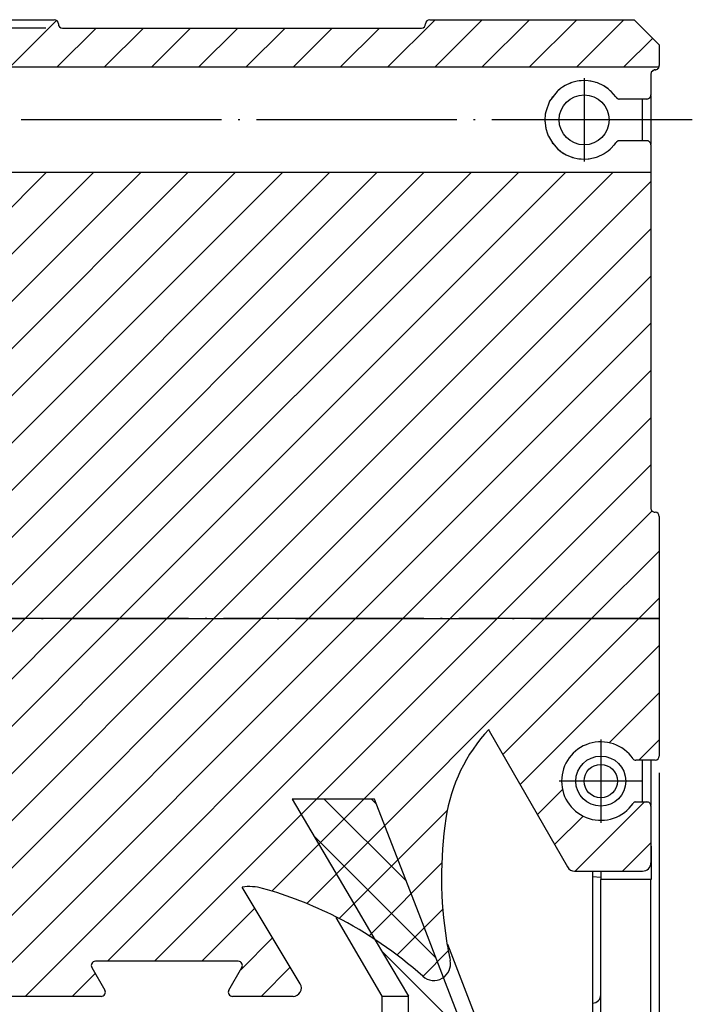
# Model space of a CAD drawing. Header units: inches. Extents: x -381 to 14628, y -418 to 176.
# Tile 5 of 36: x -281 to -241, y -103 to -44. Entities that reach past the tile are written whole.
import ezdxf

# ---------------------------------------------------------------- set-up
doc = ezdxf.new("R2010")
doc.units = ezdxf.units.IN
doc.linetypes.add('DOT_CENTER', pattern=[14, 12, -1, 0, -1])
doc.layers.add('1', color=7, linetype='Continuous')
doc.styles.add('CONVERTER_12', font='txt.shx', dxfattribs={"width": 0.9})
doc.dimstyles.new('ME10_DIM_10', dxfattribs={"dimtxt": 2, "dimasz": 2, "dimexe": 1, "dimexo": 1, "dimgap": 1, "dimtad": 1, "dimdsep": 46, "dimtxsty": 'CONVERTER_12', "dimsah": 1, "dimcen": 0.09, "dimclrd": 2, "dimclre": 2, "dimclrt": 2, "dimadec": 0, "dimazin": 0, "dimtol": 1, "dimtp": 1.5, "dimtm": 1.5, "dimtfac": 0.75, "dimtdec": 1, "dimtix": 1, "dimtmove": 0, "dimatfit": 3, "dimfxl": 1, "dimtolj": 1, "dimtzin": 0, "dimarcsym": 0})
doc.dimstyles.new('ME10_DIM_14', dxfattribs={"dimtxt": 2, "dimasz": 2, "dimexe": 1, "dimexo": 1, "dimgap": 1, "dimtad": 1, "dimdec": 0, "dimdsep": 46, "dimtxsty": 'CONVERTER_12', "dimsah": 1, "dimcen": 0.09, "dimclrd": 2, "dimclre": 2, "dimclrt": 2, "dimadec": 0, "dimazin": 0, "dimtol": 1, "dimtp": 2.5, "dimtm": 0.5, "dimtfac": 0.75, "dimtdec": 1, "dimtix": 1, "dimtmove": 0, "dimatfit": 3, "dimfxl": 1, "dimtolj": 1, "dimtzin": 0, "dimarcsym": 0})
pattern_1 = [(-45, (0, 0), (1.414213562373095, 1.414213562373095), [])]
pattern_2 = [(225, (0, 0), (1.414213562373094, -1.414213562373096), [])]

# ---------------------------------------------------------------- blocks, each defined once
blk = doc.blocks.new('CABEZA__1', base_point=(-287.7532007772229, -130.5000000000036))
at = {"linetype": 'Continuous'}
h = blk.add_hatch(dxfattribs=at)
h.set_pattern_fill('_USER', color=254, scale=2, angle=-45, pattern_type=0)
h.set_pattern_definition(pattern_1)
edge = h.paths.add_edge_path()
edge.add_line((-281.2532007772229, -106.9000000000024), (-287.3532007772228, -106.9000000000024))
edge.add_arc((-287.3532007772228, -106.3000000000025), 0.6000000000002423, 228.1896851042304, 270, ccw=False)
edge.add_line((-287.7532007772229, -106.7472135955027), (-287.7532007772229, -105.0522940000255))
edge.add_line((-287.7532007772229, -105.0522940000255), (-284.2588971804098, -105.0522940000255))
edge.add_line((-284.2588971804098, -105.0522940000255), (-284.0786320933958, -105.0522940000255))
edge.add_line((-284.0786320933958, -105.0522940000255), (-257.7808986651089, -105.0522940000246))
edge.add_line((-257.7808986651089, -105.0522940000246), (-257.7808986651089, -102.5422940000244))
edge.add_line((-257.7808986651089, -102.5422940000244), (-259.767174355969, -99.17564339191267))
edge.add_line((-259.767174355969, -99.17564339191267), (-261.2651910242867, -96.63657051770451))
edge.add_line((-261.2651910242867, -96.63657051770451), (-264.7478670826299, -90.73000000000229))
edge.add_line((-264.7478670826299, -90.73000000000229), (-259.8177355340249, -90.73000000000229))
edge.add_line((-259.8177355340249, -90.73000000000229), (-257.0447477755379, -97.89096504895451))
edge.add_line((-257.0447477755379, -97.89096504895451), (-255.679336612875, -101.4176861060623))
edge.add_line((-255.679336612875, -101.4176861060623), (-255.6583952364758, -101.4717755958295))
edge.add_line((-255.6583952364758, -101.4717755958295), (-254.272121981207, -105.0522940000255))
edge.add_line((-254.272121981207, -105.0522940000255), (-252.7532007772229, -105.0522940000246))
edge.add_line((-252.7532007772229, -105.0522940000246), (-252.7532007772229, -106.7472135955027))
edge.add_arc((-253.1532007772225, -106.300000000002), 0.6000000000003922, 269.999999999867, 311.8103148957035, ccw=False)
edge.add_line((-253.1532007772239, -106.9000000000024), (-259.2532007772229, -106.9000000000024))
edge.add_line((-259.2532007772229, -106.9000000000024), (-259.2532007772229, -108.6500000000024))
edge.add_line((-259.2532007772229, -108.6500000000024), (-281.2532007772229, -108.6500000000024))
edge.add_line((-281.2532007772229, -108.6500000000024), (-281.2532007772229, -106.9000000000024))
h = blk.add_hatch(dxfattribs=at)
h.set_pattern_fill('_USER', color=254, scale=2, angle=-45, pattern_type=0)
h.set_pattern_definition(pattern_1)
edge = h.paths.add_edge_path()
edge.add_line((-281.2532007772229, -117.2000000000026), (-287.3532007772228, -117.2000000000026))
edge.add_arc((-287.3532007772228, -117.8000000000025), 0.5999999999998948, 90, 131.8103148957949)
edge.add_line((-287.7532007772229, -117.3527864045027), (-287.7532007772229, -120.7000000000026))
edge.add_line((-287.7532007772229, -120.7000000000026), (-287.503200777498, -120.7000000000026))
edge.add_line((-287.503200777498, -120.7000000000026), (-287.503200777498, -129.6000000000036))
edge.add_line((-287.503200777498, -129.6000000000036), (-287.003200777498, -130.1000000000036))
edge.add_line((-287.003200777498, -130.1000000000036), (-253.503200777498, -130.1000000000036))
edge.add_line((-253.503200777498, -130.1000000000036), (-253.003200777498, -129.6000000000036))
edge.add_line((-253.003200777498, -129.6000000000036), (-253.003200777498, -120.7000000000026))
edge.add_line((-253.003200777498, -120.7000000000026), (-252.7532007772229, -120.7000000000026))
edge.add_line((-252.7532007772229, -120.7000000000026), (-252.7532007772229, -117.3527864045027))
edge.add_arc((-253.1532007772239, -117.8000000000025), 0.6000000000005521, 48.18968510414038, 90)
edge.add_line((-253.1532007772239, -117.2000000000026), (-259.2532007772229, -117.2000000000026))
edge.add_line((-259.2532007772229, -117.2000000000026), (-259.2532007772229, -115.4500000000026))
edge.add_line((-259.2532007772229, -115.4500000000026), (-281.2532007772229, -115.4500000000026))
edge.add_line((-281.2532007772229, -115.4500000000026), (-281.2532007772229, -117.2000000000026))
at = {"color": 7, "linetype": 'Continuous'}
for p, q in [((-264.7478670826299, -90.73000000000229), (-261.2651910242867, -96.63657051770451)), ((-259.8177355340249, -90.73000000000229), (-264.7478670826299, -90.73000000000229)), ((-257.0447477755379, -97.89096504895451), (-259.8177355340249, -90.73000000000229)), ((-261.2651910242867, -96.63657051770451), (-259.767174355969, -99.17564339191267)), ((-259.3561644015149, -102.5423322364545), (-262.1055613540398, -97.82565752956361)), ((-255.679336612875, -101.4176861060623), (-257.0447477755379, -97.89096504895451)), ((-259.767174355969, -99.17564339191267), (-257.7808986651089, -102.5422940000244)), ((-253.252313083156, -105.0523420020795), (-255.4114298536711, -99.44622849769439)), ((-255.6583952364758, -101.4717755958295), (-255.679336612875, -101.4176861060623)), ((-254.272121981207, -105.0522940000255), (-255.6583952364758, -101.4717755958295)), ((-259.3561644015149, -102.5423322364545), (-257.7808986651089, -102.5422940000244)), ((-259.3561644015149, -105.0523420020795), (-259.3561644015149, -102.5423322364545)), ((-257.7808986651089, -105.0522940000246), (-257.7808986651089, -102.5422940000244)), ((-287.7532007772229, -106.7472135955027), (-287.7532007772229, -105.0522940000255)), ((-284.2588971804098, -105.0522940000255), (-287.7532007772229, -105.0522940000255)), ((-284.0786320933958, -105.0522940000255), (-284.2588971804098, -105.0522940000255)), ((-257.7808986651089, -105.0522940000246), (-284.0786320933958, -105.0522940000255)), ((-252.7532007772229, -105.0522940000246), (-254.272121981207, -105.0522940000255)), ((-252.7532007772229, -105.0522940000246), (-252.7532007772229, -106.7472135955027)), ((-287.7532007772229, -106.7472135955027), (-287.7532007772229, -112.0500000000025)), ((-281.2532007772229, -106.9000000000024), (-287.3532007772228, -106.9000000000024)), ((-287.3532007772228, -106.9000000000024), (-287.3532007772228, -112.0500000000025)), ((-281.2532007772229, -106.9000000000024), (-281.2532007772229, -108.6500000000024)), ((-253.1532007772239, -106.9000000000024), (-259.2532007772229, -106.9000000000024)), ((-259.2532007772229, -108.6500000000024), (-259.2532007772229, -106.9000000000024)), ((-253.1532007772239, -106.9000000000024), (-253.153200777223, -112.0500000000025)), ((-252.7532007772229, -106.7472135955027), (-252.7532007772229, -112.0500000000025)), ((-281.2532007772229, -110.7000000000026), (-281.2532007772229, -108.6500000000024)), ((-259.2532007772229, -108.6500000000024), (-281.2532007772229, -108.6500000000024)), ((-259.2532007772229, -108.6500000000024), (-259.2532007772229, -115.4500000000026)), ((-281.2532007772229, -115.4500000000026), (-281.2532007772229, -110.7000000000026)), ((-287.3532007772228, -112.0500000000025), (-287.7532007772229, -112.0500000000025)), ((-287.7532007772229, -112.0500000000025), (-287.7532007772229, -117.3527864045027)), ((-287.3532007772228, -112.0500000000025), (-287.3532007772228, -117.2000000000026)), ((-281.2532007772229, -112.0500000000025), (-287.3532007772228, -112.0500000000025)), ((-259.2532007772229, -112.0500000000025), (-253.153200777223, -112.0500000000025)), ((-252.7532007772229, -112.0500000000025), (-253.153200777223, -112.0500000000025)), ((-253.153200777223, -112.0500000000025), (-253.1532007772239, -117.2000000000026)), ((-252.7532007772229, -112.0500000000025), (-252.7532007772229, -117.3527864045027)), ((-281.2532007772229, -115.4500000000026), (-281.2532007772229, -117.2000000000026)), ((-259.2532007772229, -115.4500000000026), (-281.2532007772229, -115.4500000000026)), ((-259.2532007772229, -117.2000000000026), (-259.2532007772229, -115.4500000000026)), ((-287.7532007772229, -120.7000000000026), (-287.7532007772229, -117.3527864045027)), ((-287.3532007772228, -117.2000000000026), (-281.2532007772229, -117.2000000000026)), ((-253.1532007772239, -117.2000000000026), (-259.2532007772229, -117.2000000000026)), ((-252.7532007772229, -117.3527864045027), (-252.7532007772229, -120.7000000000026)), ((-287.7532007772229, -120.7000000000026), (-287.503200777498, -120.7000000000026)), ((-287.503200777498, -120.7000000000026), (-287.503200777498, -129.6000000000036)), ((-253.003200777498, -120.7000000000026), (-252.7532007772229, -120.7000000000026)), ((-253.003200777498, -129.6000000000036), (-253.003200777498, -120.7000000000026)), ((-287.503200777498, -130.0000000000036), (-287.503200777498, -129.6000000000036)), ((-287.003200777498, -130.1000000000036), (-287.503200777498, -129.6000000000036)), ((-253.003200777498, -129.6000000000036), (-253.503200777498, -130.1000000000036)), ((-253.003200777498, -129.6000000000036), (-253.003200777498, -130.0000000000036)), ((-287.003200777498, -130.5000000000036), (-287.503200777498, -130.0000000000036)), ((-287.003200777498, -130.1000000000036), (-253.503200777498, -130.1000000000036)), ((-253.503200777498, -130.5000000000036), (-253.003200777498, -130.0000000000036)), ((-253.503200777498, -130.5000000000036), (-287.003200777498, -130.5000000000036))]:
    blk.add_line(p, q, dxfattribs=at)
for centre, radius, start, end in [((-287.3532007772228, -106.3000000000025), 0.6000000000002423, 228.1896851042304, 270), ((-253.1532007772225, -106.300000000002), 0.6000000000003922, 269.999999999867, 311.8103148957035), ((-287.3532007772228, -117.8000000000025), 0.5999999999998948, 90, 131.8103148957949), ((-253.1532007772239, -117.8000000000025), 0.6000000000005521, 48.18968510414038, 90)]:
    blk.add_arc(centre, radius, start, end, dxfattribs=at)
at = {"layer": '1', "color": 2, "linetype": 'DOT_CENTER'}
for p, q in [((-257.2532007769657, -112.0500000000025), (-283.2532007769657, -112.0500000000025)), ((-257.2532007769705, -112.0500000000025), (-283.2532007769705, -112.0500000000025))]:
    blk.add_line(p, q, dxfattribs=at)
blk = doc.blocks.new('Modulo_izq__K__1__2', base_point=(-292.7532007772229, -108.4538955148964))
at = {"linetype": 'Continuous'}
h = blk.add_hatch(dxfattribs=at)
h.set_pattern_fill('_USER', color=254, scale=2, angle=225, pattern_type=0)
h.set_pattern_definition(pattern_2)
edge = h.paths.add_edge_path()
edge.add_line((-292.7531998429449, -44.3022945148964), (-292.7531998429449, -45.15229451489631))
edge.add_line((-292.7531998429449, -45.15229451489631), (-288.5031998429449, -45.15229451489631))
edge.add_line((-288.5031998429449, -45.15229451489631), (-288.5031998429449, -44.3022945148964))
edge.add_arc((-288.7531998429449, -44.3022945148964), 0.25, 0, 90)
edge.add_line((-288.7531998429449, -44.0522945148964), (-292.5031998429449, -44.0522945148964))
edge.add_arc((-292.5031998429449, -44.3022945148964), 0.25, 90, 180)
h = blk.add_hatch(dxfattribs=at)
h.set_pattern_fill('_USER', color=254, scale=2, angle=225, pattern_type=0)
h.set_pattern_definition(pattern_2)
edge = h.paths.add_edge_path()
edge.add_line((-284.7531998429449, -45.15229451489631), (-286.0031998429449, -45.15229451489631))
edge.add_line((-286.0031998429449, -45.15229451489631), (-286.0031998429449, -44.3022945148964))
edge.add_arc((-285.7531998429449, -44.3022945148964), 0.25, 90, 180, ccw=False)
edge.add_line((-285.7531998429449, -44.0522945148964), (-279.0031998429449, -44.0522945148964))
edge.add_arc((-279.0031998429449, -44.3022945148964), 0.25, 0, 90, ccw=False)
edge.add_arc((-278.5031998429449, -44.3022945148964), 0.25, 180, 270)
edge.add_line((-278.5031998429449, -44.5522945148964), (-257.0031998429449, -44.5522945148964))
edge.add_arc((-257.0031998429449, -44.3022945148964), 0.25, 270, 360)
edge.add_arc((-256.5031998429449, -44.3022945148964), 0.25, 90, 180, ccw=False)
edge.add_line((-256.5031998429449, -44.0522945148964), (-244.2531998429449, -44.0522945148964))
edge.add_line((-244.2531998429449, -44.0522945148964), (-242.7531998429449, -45.5522945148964))
edge.add_line((-242.7531998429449, -45.5522945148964), (-242.7531998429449, -46.8022945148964))
edge.add_arc((-243.0031998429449, -46.80229451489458), 0.2499999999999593, 336.4218215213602, 359.99999999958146, ccw=False)
edge.add_line((-242.7740710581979, -46.90229451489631), (-284.7531998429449, -46.90229451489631))
edge.add_line((-284.7531998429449, -46.90229451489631), (-284.7531998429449, -45.15229451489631))
h = blk.add_hatch(dxfattribs=at)
h.set_pattern_fill('_USER', color=254, scale=2, angle=225, pattern_type=0)
h.set_pattern_definition(pattern_2)
edge = h.paths.add_edge_path()
edge.add_line((-284.7531998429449, -54.95229451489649), (-292.7531998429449, -54.95229451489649))
edge.add_line((-292.7531998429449, -54.95229451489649), (-292.7531998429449, -58.05229400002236))
edge.add_arc((-292.5032003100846, -58.05229446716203), 0.2499995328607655, 179.9998929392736, 269.9998929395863)
edge.add_arc((-292.5032007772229, -58.55229400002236), 0.25, 0, 90, ccw=False)
edge.add_line((-292.2532007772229, -58.55229400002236), (-292.2532007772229, -76.05229400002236))
edge.add_line((-292.2532007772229, -76.05229400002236), (-292.5032007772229, -76.05229400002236))
edge.add_arc((-292.5032007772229, -76.30229400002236), 0.25, 90, 180)
edge.add_line((-292.7532007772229, -76.30229400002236), (-292.7532007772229, -79.92708994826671))
edge.add_line((-292.7532007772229, -79.92708994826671), (-242.7531998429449, -79.92708994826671))
edge.add_line((-242.7531998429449, -79.92708994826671), (-242.7531998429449, -73.8022945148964))
edge.add_arc((-243.0031998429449, -73.8022945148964), 0.25, 0, 90)
edge.add_arc((-243.0049885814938, -73.30051839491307), 0.2517824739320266, 180.4041783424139, 270.4070499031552, ccw=False)
edge.add_line((-243.256764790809, -73.3022945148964), (-243.256764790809, -53.20229451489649))
edge.add_line((-243.256764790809, -53.20229451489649), (-284.7531998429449, -53.20229451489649))
edge.add_line((-284.7531998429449, -53.20229451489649), (-284.7531998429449, -54.95229451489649))
h = blk.add_hatch(dxfattribs=at)
h.set_pattern_fill('_USER', color=254, scale=2, angle=225, pattern_type=0)
h.set_pattern_definition(pattern_2)
edge = h.paths.add_edge_path()
edge.add_line((-247.8222471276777, -95.05229409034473), (-243.7531998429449, -95.0522945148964))
edge.add_arc((-243.7549791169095, -94.5540801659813), 0.4982175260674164, 270.2046196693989, 360.2053530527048)
edge.add_line((-243.2567647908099, -94.5522945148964), (-243.2567647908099, -91.15609622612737))
edge.add_arc((-243.5049758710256, -91.15430739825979), 0.2482175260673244, 359.5870832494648, 449.5900378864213)
edge.add_line((-243.5031998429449, -90.90609622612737), (-244.1591470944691, -90.90609622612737))
edge.add_arc((-244.1591470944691, -91.10609622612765), 0.2000000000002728, 90, 145.3454309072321)
edge.add_arc((-246.2567648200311, -89.65609622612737), 2.350000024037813, 34.654568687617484, 325.3454313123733, ccw=False)
edge.add_arc((-244.15914709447, -88.20609622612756), 0.1999999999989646, 214.6545690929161, 270)
edge.add_line((-244.15914709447, -88.40609622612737), (-243.0031998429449, -88.40609622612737))
edge.add_arc((-243.0031998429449, -88.15609622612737), 0.25, 270, 360)
edge.add_line((-242.7531998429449, -88.15609622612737), (-242.7531998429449, -79.92708994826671))
edge.add_line((-242.7531998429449, -79.92708994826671), (-292.7532007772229, -79.92708994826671))
edge.add_line((-292.7532007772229, -79.92708994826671), (-292.7532007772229, -81.2557785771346))
edge.add_arc((-292.5032007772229, -81.2557785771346), 0.25, 180, 201.306719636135)
edge.add_line((-292.736112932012, -81.34661870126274), (-292.1321157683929, -82.89525463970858))
edge.add_arc((-291.8992107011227, -82.80441727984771), 0.2499923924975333, 201.3067196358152, 291.6884654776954)
edge.add_arc((-291.7144315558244, -83.26901877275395), 0.2500054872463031, 21.60486875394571, 111.6884847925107, ccw=False)
edge.add_line((-291.481990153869, -83.17696586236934), (-287.770764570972, -92.5481342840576))
edge.add_arc((-288.0032007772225, -92.64018504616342), 0.2499998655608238, 5.461151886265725e-07, 21.604849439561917, ccw=False)
edge.add_line((-287.7532009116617, -92.64018504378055), (-287.7532008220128, -102.0522940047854))
edge.add_arc((-287.2532007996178, -102.0522939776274), 0.5000000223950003, 180.0000031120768, 270.0000025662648)
edge.add_line((-287.2532007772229, -102.5522940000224), (-276.1862134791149, -102.5522940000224))
edge.add_arc((-276.1862134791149, -102.3022940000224), 0.25, 270, 390.0000000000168)
edge.add_line((-275.9697071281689, -102.1772940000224), (-276.7491299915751, -100.8272940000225))
edge.add_arc((-276.5326237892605, -100.7022942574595), 0.2499997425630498, 89.99996593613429, 209.9999659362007, ccw=False)
edge.add_line((-276.532623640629, -100.4522945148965), (-267.9737779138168, -100.4522945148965))
edge.add_arc((-267.9737777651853, -100.7022942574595), 0.249999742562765, -29.999965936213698, 90.00003406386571, ccw=False)
edge.add_line((-267.7572715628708, -100.8272940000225), (-268.5366944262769, -102.1772940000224))
edge.add_arc((-268.3201880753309, -102.3022940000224), 0.2499999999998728, 149.9999999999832, 270.0000000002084)
edge.add_line((-268.32018807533, -102.5522940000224), (-264.6914701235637, -102.5522940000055))
edge.add_arc((-264.6914701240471, -102.0522940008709), 0.4999999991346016, 270.0000000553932, 391.0161127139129)
edge.add_line((-264.2629589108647, -101.7946544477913), (-267.7441077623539, -96.00473864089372))
edge.add_arc((-267.3204239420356, -98.9746699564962), 2.999999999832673, 74.41378556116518, 98.11890807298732, ccw=False)
edge.add_arc((-272.962873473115, -119.2024420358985), 23.99999999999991, 63.1624949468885, 74.41378554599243, ccw=False)
edge.add_arc((-272.962873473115, -119.2024420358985), 23.99999999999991, 48.06829312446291, 63.1624949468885, ccw=False)
edge.add_arc((-256.2567647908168, -100.6038955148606), 0.9999999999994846, 228.0682931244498, 371.9317068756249)
edge.add_arc((-231.7968966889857, -95.43525425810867), 23.99999999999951, 189.0941509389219, 191.9317068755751, ccw=False)
edge.add_arc((-231.7968966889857, -95.43525425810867), 23.99999999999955, 171.5012243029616, 189.0941509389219, ccw=False)
edge.add_arc((-245.643162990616, -93.3662183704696), 9.999999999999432, 137.1190173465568, 171.5012243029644, ccw=False)
edge.add_arc((-252.722904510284, -86.52946592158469), 0.2499997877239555, 187.3483929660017, 209.8944074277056)
edge.add_line((-252.9396406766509, -86.65406659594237), (-248.2557192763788, -94.80149575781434))
edge.add_arc((-247.8222469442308, -94.55229462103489), 0.4999994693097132, 209.8943864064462, 269.9999789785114)
at = {"color": 7, "linetype": 'Continuous'}
for p, q in [((-288.7531998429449, -44.0522945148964), (-292.5031998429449, -44.0522945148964)), ((-285.7531998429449, -44.0522945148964), (-279.0031998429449, -44.0522945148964)), ((-256.5031998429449, -44.0522945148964), (-244.2531998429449, -44.0522945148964)), ((-244.2531998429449, -44.0522945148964), (-242.7531998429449, -45.5522945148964)), ((-292.7531998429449, -45.15229451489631), (-292.7531998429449, -44.3022945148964)), ((-288.503201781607, -44.55389551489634), (-286.0032016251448, -44.55389551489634)), ((-288.5031998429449, -44.3022945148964), (-288.5031998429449, -45.15229451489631)), ((-286.0031998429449, -45.15229451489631), (-286.0031998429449, -44.3022945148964)), ((-278.5031998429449, -44.5522945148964), (-257.0031998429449, -44.5522945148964)), ((-288.5031998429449, -45.15229451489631), (-292.7531998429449, -45.15229451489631)), ((-292.7531998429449, -45.15229451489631), (-292.7531998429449, -49.75229451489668)), ((-286.0031998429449, -45.05389551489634), (-288.5031998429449, -45.05389551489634)), ((-288.5031998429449, -45.15229451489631), (-288.5031998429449, -45.95824176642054)), ((-286.0031998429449, -45.15229451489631), (-286.0031998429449, -45.95824176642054)), ((-284.7531998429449, -45.15229451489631), (-286.0031998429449, -45.15229451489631)), ((-284.7531998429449, -45.15229451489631), (-284.7531998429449, -46.90229451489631)), ((-288.5106234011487, -46.01230293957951), (-288.5050119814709, -45.98520333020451)), ((-288.5050119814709, -45.98520333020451), (-288.5031998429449, -45.95824176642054)), ((-286.0031998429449, -45.95824176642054), (-286.0027536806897, -45.97153145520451)), ((-286.0027536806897, -45.97153145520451), (-285.9990724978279, -45.99863106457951)), ((-285.9990724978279, -45.99863106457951), (-285.9914431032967, -46.02573067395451)), ((-242.7531998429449, -45.5522945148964), (-242.7531998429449, -46.8022945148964)), ((-289.053561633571, -46.54501778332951), (-289.1389612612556, -46.65317208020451)), ((-288.8262323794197, -46.30966622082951), (-289.053561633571, -46.54501778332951)), ((-288.589474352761, -46.12276080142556), (-288.8262323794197, -46.30966622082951)), ((-288.589474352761, -46.12276080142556), (-288.5685419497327, -46.10605293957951)), ((-288.5685419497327, -46.10605293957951), (-288.533225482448, -46.06357247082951)), ((-288.533225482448, -46.06357247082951), (-288.5106234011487, -46.01230293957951)), ((-285.9914431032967, -46.02573067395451), (-285.965297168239, -46.07529122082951)), ((-285.965297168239, -46.07529122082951), (-285.9476999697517, -46.09653145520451)), ((-285.9476999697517, -46.09653145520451), (-285.9269289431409, -46.11533028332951)), ((-285.9269289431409, -46.11533028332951), (-285.9169253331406, -46.12276080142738)), ((-285.8062319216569, -46.20419747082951), (-285.9169253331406, -46.12276080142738)), ((-285.5628237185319, -46.42319161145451), (-285.8062319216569, -46.20419747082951)), ((-285.3673853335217, -46.65341622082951), (-285.5628237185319, -46.42319161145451)), ((-289.3973917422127, -47.09409004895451), (-289.4974169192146, -47.35825020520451)), ((-289.2961954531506, -46.89462715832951), (-289.3973917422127, -47.09409004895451)), ((-289.2435411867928, -46.80649239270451), (-289.2961954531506, -46.89462715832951)), ((-289.1389612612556, -46.65317208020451), (-289.2435411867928, -46.80649239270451)), ((-285.3523516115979, -46.67392403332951), (-285.3673853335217, -46.65341622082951)), ((-285.2102884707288, -46.89438301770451), (-285.3523516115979, -46.67392403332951)), ((-285.181678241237, -46.94614083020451), (-285.2102884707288, -46.89438301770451)), ((-285.0461039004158, -47.24863106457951), (-285.181678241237, -46.94614083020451)), ((-284.7531998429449, -46.90229451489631), (-284.7531998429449, -47.84064364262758)), ((-242.7740710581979, -46.90229451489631), (-284.7531998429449, -46.90229451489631)), ((-243.0457205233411, -47.05600411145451), (-243.2314123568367, -47.20029122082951)), ((-243.198347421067, -47.14643563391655), (-243.2071553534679, -47.1582436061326)), ((-243.1232192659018, -47.08358714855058), (-243.136035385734, -47.09091518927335)), ((-243.0031998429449, -47.0522945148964), (-243.0457205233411, -47.05600411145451)), ((-243.0031998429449, -47.0522945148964), (-242.971148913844, -47.05014473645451)), ((-242.971148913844, -47.05014473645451), (-242.9592642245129, -47.04843575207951)), ((-242.9592642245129, -47.04843575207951), (-242.9432863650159, -47.04501778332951)), ((-242.9432863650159, -47.04501778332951), (-242.924367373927, -47.03964668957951)), ((-242.924367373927, -47.03964668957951), (-242.86123604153, -47.00815254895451)), ((-242.86123604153, -47.00815254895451), (-242.8485578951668, -46.99863106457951)), ((-242.8485578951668, -46.99863106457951), (-242.8327669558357, -46.98520333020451)), ((-242.8327669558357, -46.98520333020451), (-242.8088087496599, -46.95956856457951)), ((-242.8088087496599, -46.95956856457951), (-242.7858862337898, -46.92587715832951)), ((-242.7858862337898, -46.92587715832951), (-242.7740710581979, -46.90229451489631)), ((-289.579814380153, -47.72470528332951), (-289.5989336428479, -47.91440254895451)), ((-289.5118936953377, -47.40683418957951), (-289.579814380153, -47.72470528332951)), ((-289.4974169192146, -47.35825020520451), (-289.5118936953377, -47.40683418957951)), ((-285.0090403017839, -47.35825020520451), (-285.0461039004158, -47.24863106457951)), ((-284.9553255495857, -47.56332833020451), (-285.0090403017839, -47.35825020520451)), ((-284.908973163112, -47.89120918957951), (-284.9553255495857, -47.56332833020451)), ((-247.6632418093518, -47.73935372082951), (-247.9833387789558, -47.81894356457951)), ((-247.5034021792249, -47.71689278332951), (-247.6632418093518, -47.73935372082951)), ((-247.4325071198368, -47.71317338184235), (-247.552313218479, -47.72376584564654)), ((-247.256764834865, -47.70395333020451), (-247.5034021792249, -47.71689278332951)), ((-247.0103010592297, -47.71689278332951), (-247.256764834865, -47.70395333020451)), ((-246.850285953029, -47.73935372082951), (-247.0103010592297, -47.71689278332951)), ((-246.790604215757, -47.7542156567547), (-246.9180569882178, -47.72984086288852)), ((-246.52969307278, -47.81918770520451), (-246.850285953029, -47.73935372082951)), ((-243.2475199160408, -47.24911934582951), (-243.2531998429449, -47.3022945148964)), ((-243.2531998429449, -47.3022945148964), (-243.2531998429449, -48.55389551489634)), ((-243.2314123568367, -47.20029122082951), (-243.2475199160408, -47.24911934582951)), ((-289.5989336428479, -47.91440254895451), (-289.6031641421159, -48.05356270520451)), ((-289.6031641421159, -48.05356270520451), (-289.5581011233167, -48.51327950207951)), ((-284.9255403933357, -48.37802559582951), (-284.9088053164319, -48.21664864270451)), ((-284.9074663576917, -47.91440254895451), (-284.908973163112, -47.89120918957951)), ((-284.9088053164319, -48.21664864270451), (-284.9074663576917, -47.91440254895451)), ((-284.7531998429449, -47.84064364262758), (-284.7531998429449, -53.20229451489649)), ((-248.8680681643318, -48.34335762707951), (-249.325583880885, -48.93930489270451)), ((-248.831322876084, -48.30956371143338), (-248.891789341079, -48.37030369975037)), ((-248.831322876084, -48.30956371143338), (-248.8680681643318, -48.34335762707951)), ((-248.6717047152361, -48.17758614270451), (-248.831322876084, -48.30956371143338)), ((-248.6468645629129, -48.16112837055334), (-248.7533280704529, -48.24491308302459)), ((-248.4340300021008, -48.02011543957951), (-248.6717047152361, -48.17758614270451)), ((-248.3873366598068, -47.99848252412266), (-248.5042322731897, -48.06662775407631)), ((-248.0467117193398, -47.84064364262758), (-248.4340300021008, -48.02011543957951)), ((-247.9833387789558, -47.81894356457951), (-248.113689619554, -47.87170249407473)), ((-247.9833387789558, -47.81894356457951), (-248.0467117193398, -47.84064364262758)), ((-246.4621538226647, -47.84283210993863), (-246.5792839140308, -47.80683860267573)), ((-246.4621538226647, -47.84283210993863), (-246.52969307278, -47.81918770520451)), ((-246.078872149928, -48.02035958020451), (-246.4621538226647, -47.84283210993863)), ((-245.821453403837, -48.19330856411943), (-246.078872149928, -48.02035958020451)), ((-245.821453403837, -48.19330856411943), (-246.0306202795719, -48.0526944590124)), ((-245.6850695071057, -48.30673653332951), (-245.821453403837, -48.19330856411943)), ((-245.6289919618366, -48.36175951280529), (-245.7012889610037, -48.29324711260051)), ((-245.6449732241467, -48.34360176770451), (-245.6850695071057, -48.30673653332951)), ((-245.3559641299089, -48.67197090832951), (-245.6449732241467, -48.34360176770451)), ((-289.5581011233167, -48.51327950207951), (-289.512652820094, -48.70151192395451)), ((-289.512652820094, -48.70151192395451), (-289.4215006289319, -48.96200997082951)), ((-285.0849031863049, -48.96200997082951), (-285.0444216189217, -48.85800606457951)), ((-285.0444216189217, -48.85800606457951), (-284.9545778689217, -48.54404122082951)), ((-284.9545778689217, -48.54404122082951), (-284.9483065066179, -48.51327950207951)), ((-284.9483065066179, -48.51327950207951), (-284.9255403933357, -48.37802559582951)), ((-249.325583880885, -48.93930489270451), (-249.5549940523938, -49.56406075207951)), ((-249.3006569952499, -48.89949229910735), (-249.3492637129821, -48.98749632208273)), ((-249.1506995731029, -48.66441279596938), (-249.1818024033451, -48.70966073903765)), ((-245.3236661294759, -48.7176210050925), (-245.3559641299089, -48.67197090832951)), ((-245.3236661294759, -48.7176210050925), (-245.3030962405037, -48.74277168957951)), ((-245.3236661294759, -48.7176210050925), (-245.221019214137, -48.79404122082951)), ((-245.3030962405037, -48.74277168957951), (-245.2929167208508, -48.75253731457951)), ((-245.2929167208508, -48.75253731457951), (-245.2823805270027, -48.76132637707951)), ((-245.2823805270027, -48.76132637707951), (-245.2341799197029, -48.78940254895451)), ((-245.2341799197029, -48.78940254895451), (-245.221019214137, -48.79404122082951)), ((-245.221019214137, -48.79404122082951), (-245.2080988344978, -48.79770333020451)), ((-245.2080988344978, -48.79770333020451), (-245.180104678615, -48.80283028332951)), ((-245.2080988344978, -48.79770333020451), (-245.180104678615, -48.80283028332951)), ((-245.180104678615, -48.80283028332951), (-245.1591470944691, -48.80389551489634)), ((-243.5031998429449, -48.80389551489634), (-245.1591470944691, -48.80389551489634)), ((-243.7567657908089, -51.30389551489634), (-243.7567657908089, -48.80389551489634)), ((-243.5031998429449, -48.80389551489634), (-243.4770616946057, -48.80258614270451)), ((-243.5031998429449, -48.80389551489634), (-243.4770616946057, -48.80258614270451)), ((-243.4770616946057, -48.80258614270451), (-243.4644693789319, -48.80087715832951)), ((-243.4644693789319, -48.80087715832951), (-243.3780226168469, -48.77035958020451)), ((-243.4644693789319, -48.80087715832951), (-243.3933557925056, -48.77841622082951)), ((-243.3933557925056, -48.77841622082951), (-243.3780226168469, -48.77035958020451)), ((-243.3780226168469, -48.77035958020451), (-243.3586859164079, -48.75790840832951)), ((-243.3586859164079, -48.75790840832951), (-243.3358072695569, -48.73959786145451)), ((-243.3358072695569, -48.73959786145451), (-243.3212046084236, -48.72519356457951)), ((-243.3212046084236, -48.72519356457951), (-243.3008913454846, -48.70077950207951)), ((-243.3008913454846, -48.70077950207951), (-243.291484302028, -48.68686348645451)), ((-243.291484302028, -48.68686348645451), (-243.2747034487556, -48.65536934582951)), ((-243.2747034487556, -48.65536934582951), (-243.2627043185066, -48.62216622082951)), ((-243.2627043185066, -48.62216622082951), (-243.2586340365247, -48.60580879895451)), ((-243.2586340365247, -48.60580879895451), (-243.2531998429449, -48.55389551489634)), ((-243.2567647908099, -48.5940942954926), (-243.2531998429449, -48.55389551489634)), ((-243.2567647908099, -48.5940942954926), (-243.2567647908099, -51.5139363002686)), ((-289.4215006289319, -48.96200997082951), (-289.4001879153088, -49.01132637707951)), ((-289.4001879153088, -49.01132637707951), (-289.2461351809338, -49.30112129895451)), ((-289.2461351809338, -49.30112129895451), (-289.053187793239, -49.56650215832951)), ((-285.4626955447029, -49.57748848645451), (-285.3520998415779, -49.43710762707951)), ((-285.3520998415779, -49.43710762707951), (-285.178122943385, -49.15878731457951)), ((-285.178122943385, -49.15878731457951), (-285.0849031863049, -48.96200997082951)), ((-249.5415843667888, -49.52271701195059), (-249.579223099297, -49.70286515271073)), ((-292.7531998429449, -49.75229451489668), (-292.453200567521, -50.0522945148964)), ((-292.453200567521, -50.0522945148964), (-292.7531998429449, -50.35229306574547)), ((-289.053187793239, -49.56650215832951), (-289.0437120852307, -49.57773262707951)), ((-289.0437120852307, -49.57773262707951), (-288.8263697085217, -49.80136543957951)), ((-288.8263697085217, -49.80136543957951), (-288.5677980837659, -50.00375801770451)), ((-288.5677980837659, -50.00375801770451), (-288.4928558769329, -50.0522945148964)), ((-288.4928558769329, -50.0522945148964), (-288.283046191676, -50.16830879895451)), ((-286.3730997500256, -50.23495918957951), (-286.0785326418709, -50.09116036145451)), ((-286.0785326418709, -50.09116036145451), (-286.0135438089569, -50.0522945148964)), ((-286.0135438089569, -50.0522945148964), (-285.8055834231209, -49.90683418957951)), ((-285.8055834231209, -49.90683418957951), (-285.562522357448, -49.68784004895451)), ((-285.562522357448, -49.68784004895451), (-285.4626955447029, -49.57748848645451)), ((-249.5847784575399, -49.73544331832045), (-249.6067063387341, -50.05512489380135)), ((-249.6067063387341, -50.05512489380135), (-249.6055426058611, -50.12924629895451)), ((-249.6067063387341, -50.05512489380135), (-249.5980148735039, -50.24969410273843)), ((-249.5847784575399, -49.73544331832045), (-249.5861623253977, -49.74739210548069)), ((-249.5580515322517, -49.57870918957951), (-249.5847784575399, -49.73544331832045)), ((-249.5549940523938, -49.56406075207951), (-249.5580515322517, -49.57870918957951)), ((-292.7531998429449, -50.35229306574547), (-292.7531998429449, -54.95229451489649)), ((-288.283046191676, -50.16830879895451), (-287.9795450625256, -50.29086739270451)), ((-287.9795450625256, -50.29086739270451), (-287.8977503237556, -50.31576973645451)), ((-287.8977503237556, -50.31576973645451), (-287.6606325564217, -50.37021309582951)), ((-287.6606325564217, -50.37021309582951), (-287.3347773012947, -50.40439278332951)), ((-287.3347773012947, -50.40439278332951), (-287.2532000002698, -50.40585762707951)), ((-287.2532000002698, -50.40585762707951), (-287.0081743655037, -50.39291817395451)), ((-287.0081743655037, -50.39291817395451), (-286.6848253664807, -50.33603340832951)), ((-286.6848253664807, -50.33603340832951), (-286.6086496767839, -50.31576973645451)), ((-286.6086496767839, -50.31576973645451), (-286.3730997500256, -50.23495918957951)), ((-249.6055426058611, -50.12924629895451), (-249.5980148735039, -50.24969410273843)), ((-249.5980148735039, -50.24969410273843), (-249.555364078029, -50.54282051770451)), ((-249.5668823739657, -50.46365864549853), (-249.5344920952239, -50.61975243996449)), ((-249.555364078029, -50.54282051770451), (-249.5491747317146, -50.57114083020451)), ((-249.5491747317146, -50.57114083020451), (-249.4523539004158, -50.89169747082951)), ((-249.4523539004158, -50.89169747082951), (-249.4034532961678, -51.01010567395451)), ((-249.4034532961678, -51.01010567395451), (-249.3907350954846, -51.03818184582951)), ((-249.3907350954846, -51.03818184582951), (-249.1574434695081, -51.43588692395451)), ((-245.180104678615, -51.30502754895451), (-245.2081064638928, -51.30991036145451)), ((-245.180104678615, -51.30502754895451), (-245.2081064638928, -51.30991036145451)), ((-245.1591470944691, -51.30389551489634), (-245.180104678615, -51.30502754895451)), ((-243.5031998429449, -51.30389551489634), (-245.1591470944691, -51.30389551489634)), ((-243.4884508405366, -51.30463341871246), (-243.5031998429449, -51.30389551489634)), ((-243.4770616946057, -51.30527168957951), (-243.5031998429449, -51.30389551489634)), ((-243.4644579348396, -51.30698067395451), (-243.4770616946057, -51.30527168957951)), ((-243.4259409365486, -51.31625801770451), (-243.4644579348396, -51.30698067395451)), ((-243.3780226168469, -51.33749825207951), (-243.4644579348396, -51.30698067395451)), ((-249.1662601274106, -51.42085668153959), (-249.140700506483, -51.45806563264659)), ((-249.1574434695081, -51.43588692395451), (-248.8292917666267, -51.80038887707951)), ((-249.1280074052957, -51.47487965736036), (-249.0959993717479, -51.51519013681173)), ((-248.8292917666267, -51.80038887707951), (-248.7299627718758, -51.88486153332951)), ((-248.7896881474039, -51.8340691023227), (-248.6850978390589, -51.91650958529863)), ((-248.7299627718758, -51.88486153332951), (-248.4852709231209, -52.05746895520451)), ((-245.8178247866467, -51.91196114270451), (-245.6852716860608, -51.80136543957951)), ((-245.6996794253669, -51.81338653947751), (-245.6704729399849, -51.78559282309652)), ((-245.6852716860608, -51.80136543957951), (-245.4129118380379, -51.51108223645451)), ((-245.4569658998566, -51.55803539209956), (-245.3825366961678, -51.47086631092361)), ((-245.4129118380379, -51.51108223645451), (-245.3561167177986, -51.43588692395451)), ((-245.3561167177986, -51.43588692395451), (-245.3236661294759, -51.39017002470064)), ((-245.2210211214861, -51.31381661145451), (-245.3236661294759, -51.39017002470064)), ((-245.3030962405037, -51.36508614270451), (-245.3236661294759, -51.39017002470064)), ((-245.2929224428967, -51.35532051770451), (-245.3030962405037, -51.36508614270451)), ((-245.2081064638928, -51.30991036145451), (-245.2210211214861, -51.31381661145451)), ((-243.3933557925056, -51.32944161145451), (-243.4259409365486, -51.31625801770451)), ((-243.3780226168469, -51.33749825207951), (-243.3933557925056, -51.32944161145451)), ((-243.358657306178, -51.34994942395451), (-243.3780226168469, -51.33749825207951)), ((-243.3358053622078, -51.36825997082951), (-243.358657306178, -51.34994942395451)), ((-243.3211779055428, -51.38242012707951), (-243.3358053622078, -51.36825997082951)), ((-243.3116163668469, -51.39340645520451), (-243.3211779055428, -51.38242012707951)), ((-243.3008913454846, -51.40707833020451), (-243.3211779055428, -51.38242012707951)), ((-243.3008913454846, -51.40707833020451), (-243.3116163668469, -51.39340645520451)), ((-243.2914671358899, -51.42099434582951), (-243.3008913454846, -51.40707833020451)), ((-243.2747034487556, -51.45248848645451), (-243.2914671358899, -51.42099434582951)), ((-243.2626985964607, -51.48569161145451), (-243.2747034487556, -51.45248848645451)), ((-243.2531998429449, -51.55389551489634), (-243.2626985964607, -51.48569161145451)), ((-243.2558988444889, -51.52812339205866), (-243.2567647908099, -51.5139363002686)), ((-243.2531998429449, -51.55389551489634), (-243.256764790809, -53.20229451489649)), ((-248.527070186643, -52.02798344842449), (-248.3242699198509, -52.14647255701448)), ((-248.4852709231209, -52.05746895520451), (-248.4322618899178, -52.08896309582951)), ((-248.4322618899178, -52.08896309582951), (-248.3368906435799, -52.14120918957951)), ((-248.3368906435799, -52.14120918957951), (-247.9833025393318, -52.28867012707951)), ((-247.9833025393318, -52.28867012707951), (-247.9502195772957, -52.29916817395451)), ((-247.961833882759, -52.29548266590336), (-247.914705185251, -52.30707132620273)), ((-247.9502195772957, -52.29916817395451), (-247.5761103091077, -52.38242012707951)), ((-247.5761103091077, -52.38242012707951), (-247.4271251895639, -52.39511700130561)), ((-247.5761103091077, -52.38242012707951), (-247.5025667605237, -52.39145333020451)), ((-247.5025667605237, -52.39145333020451), (-247.2460718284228, -52.4039095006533)), ((-247.2460718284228, -52.4039095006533), (-247.0117544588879, -52.39120918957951)), ((-247.2460718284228, -52.4039095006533), (-247.0117544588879, -52.39120918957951)), ((-247.0117544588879, -52.39120918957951), (-246.948272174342, -52.38364083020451)), ((-247.0117544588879, -52.39120918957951), (-246.9933219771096, -52.38901166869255)), ((-246.9933219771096, -52.38901166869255), (-246.948272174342, -52.38364083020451)), ((-246.948272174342, -52.38364083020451), (-246.5287107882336, -52.28842598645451)), ((-246.5667315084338, -52.29708404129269), (-246.4513563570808, -52.26157051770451)), ((-246.5287107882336, -52.28842598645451), (-246.4513563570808, -52.26157051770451)), ((-246.4513563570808, -52.26157051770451), (-246.0786928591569, -52.08725411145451)), ((-246.0786928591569, -52.08725411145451), (-246.045949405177, -52.06796700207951)), ((-246.045949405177, -52.06796700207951), (-245.8178247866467, -51.91196114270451)), ((-284.7531998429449, -53.20229451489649), (-284.7531998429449, -54.95229451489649)), ((-243.256764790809, -53.20229451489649), (-284.7531998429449, -53.20229451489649)), ((-243.256764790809, -53.20229451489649), (-243.256764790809, -73.3022945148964)), ((-292.7531998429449, -58.05229400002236), (-292.7531998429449, -54.95229451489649)), ((-284.7531998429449, -54.95229451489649), (-292.7531998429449, -54.95229451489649)), ((-292.2532007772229, -76.05229400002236), (-292.2567647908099, -58.51390684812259)), ((-292.2532007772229, -76.05229400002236), (-292.2532007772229, -58.55229400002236)), ((-242.7531998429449, -73.8022945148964), (-242.7531998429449, -79.92708994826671)), ((-292.5032007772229, -76.05229400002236), (-292.2532007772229, -76.05229400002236)), ((-292.7532007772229, -79.92708994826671), (-292.7532007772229, -76.30229400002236)), ((-292.7532007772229, -81.2557785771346), (-292.7532007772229, -79.92708994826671)), ((-242.7531998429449, -79.92708994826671), (-242.7531998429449, -88.15609622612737)), ((-292.1321157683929, -82.89525463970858), (-292.736112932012, -81.34661870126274)), ((-291.6863031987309, -83.02079675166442), (-288.0567647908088, -92.35389551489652)), ((-287.770764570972, -92.5481342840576), (-291.481990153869, -83.17696586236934)), ((-252.9396406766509, -86.65406659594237), (-248.2557192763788, -94.80149575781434)), ((-243.0031998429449, -88.40609622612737), (-244.15914709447, -88.40609622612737)), ((-243.7567657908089, -90.90609622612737), (-243.7567657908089, -88.40609622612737)), ((-243.2567647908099, -88.4061897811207), (-243.2567647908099, -91.11597655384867)), ((-244.1591470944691, -90.90609622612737), (-243.5031998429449, -90.90609622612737)), ((-243.2567647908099, -91.15609622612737), (-243.2567647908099, -94.5522945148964)), ((-288.0567647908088, -101.0538955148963), (-288.0567647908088, -92.35389551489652)), ((-287.7532008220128, -102.0522940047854), (-287.7532009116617, -92.64018504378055)), ((-243.2567647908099, -93.55389551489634), (-243.2267647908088, -93.55389551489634)), ((-243.2267647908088, -95.53389551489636), (-243.2267647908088, -93.55389551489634)), ((-247.8222471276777, -95.05229409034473), (-243.7531998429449, -95.0522945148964)), ((-246.7567647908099, -95.05229409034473), (-246.7567647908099, -103.9538951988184)), ((-246.7567648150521, -95.36277971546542), (-246.2567647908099, -95.40650483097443)), ((-246.2567647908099, -95.05229409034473), (-246.2567647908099, -95.55389551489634)), ((-243.2567647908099, -95.53389551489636), (-243.2267647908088, -95.53389551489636)), ((-243.2567647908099, -95.53389551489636), (-243.2567647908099, -95.55389551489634)), ((-264.2629589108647, -101.7946544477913), (-267.7441077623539, -96.00473864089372)), ((-246.2567647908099, -103.4538955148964), (-246.2567647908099, -95.55389551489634)), ((-243.2567647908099, -95.55389551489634), (-246.2567647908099, -95.55389551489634)), ((-243.2567647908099, -103.4538955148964), (-243.2567647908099, -95.55389551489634)), ((-276.7491299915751, -100.8272940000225), (-275.9697071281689, -102.1772940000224)), ((-267.9737779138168, -100.4522945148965), (-276.532623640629, -100.4522945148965)), ((-268.5366944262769, -102.1772940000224), (-267.7572715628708, -100.8272940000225)), ((-288.0567647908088, -103.0538955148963), (-288.0567647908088, -101.0538955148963)), ((-287.7532008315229, -101.0538955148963), (-288.0567647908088, -101.0538955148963)), ((-276.1862134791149, -102.5522940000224), (-287.2532007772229, -102.5522940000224)), ((-285.0567647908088, -103.0538955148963), (-285.0567647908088, -102.5522940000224)), ((-284.5571037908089, -102.5522940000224), (-284.5571037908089, -103.9538951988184)), ((-264.6914701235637, -102.5522940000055), (-268.32018807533, -102.5522940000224)), ((-288.0567647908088, -103.0538955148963), (-288.0567647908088, -103.4538955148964)), ((-288.0567647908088, -103.0538955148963), (-285.0567647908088, -103.0538955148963)), ((-285.0567647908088, -103.0538955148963), (-285.0567647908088, -103.4538955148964)), ((-287.9475016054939, -104.4935041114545), (-287.753213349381, -105.0914736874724)), ((-284.470977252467, -104.8680158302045), (-284.1951447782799, -105.0523419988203)), ((-284.0611352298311, -105.0523420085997), (-284.117762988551, -105.0145002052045)), ((-252.7531979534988, -105.4538955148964), (-248.2567647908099, -105.4538955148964)), ((-252.7531979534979, -108.4538955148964), (-248.2567647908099, -108.4538955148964))]:
    blk.add_line(p, q, dxfattribs=at)
at = {"color": 2, "linetype": 'DOT_CENTER'}
for p, q in [((-242.7531998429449, -79.92708994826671), (-292.7532007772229, -79.92708994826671)), ((-292.7532007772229, -79.92708994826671), (-242.7531998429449, -79.92708994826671))]:
    blk.add_line(p, q, dxfattribs=at)
at = {"color": 7, "linetype": 'Continuous'}
for centre, radius in [((-287.2567647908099, -48.05389551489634), 1.5), ((-247.2567647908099, -50.05389551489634), 1.5), ((-246.2567647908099, -89.65650483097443), 1.5), ((-246.2567647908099, -89.65650483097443), 1)]:
    blk.add_circle(centre, radius, dxfattribs=at)
for centre, radius, start, end in [((-292.5031998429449, -44.3022945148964), 0.25, 90, 180), ((-288.7531998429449, -44.3022945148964), 0.25, 0, 90), ((-285.7531998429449, -44.3022945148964), 0.25, 90, 180), ((-279.0031998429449, -44.3022945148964), 0.25, 0, 90), ((-256.5031998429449, -44.3022945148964), 0.25, 90, 180), ((-278.5031998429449, -44.3022945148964), 0.25, 180, 270), ((-257.0031998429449, -44.3022945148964), 0.25, 270, 0), ((-243.0031998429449, -46.80229451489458), 0.2499999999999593, 336.4218215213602, 359.9999999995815), ((-292.5032003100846, -58.05229446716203), 0.2499995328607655, 179.9998929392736, 269.9998929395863), ((-292.5032007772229, -58.55229400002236), 0.25, 0, 90), ((-243.0049885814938, -73.30051839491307), 0.2517824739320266, 180.4041783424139, 270.4070499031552), ((-243.0031998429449, -73.8022945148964), 0.25, 0, 90), ((-292.5032007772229, -76.30229400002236), 0.25, 90, 180), ((-292.5032007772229, -81.2557785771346), 0.25, 180, 201.306719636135), ((-291.8992107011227, -82.80441727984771), 0.2499923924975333, 201.3067196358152, 291.6884654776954), ((-291.7144315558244, -83.26901877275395), 0.2500054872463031, 21.60486875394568, 111.6884847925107), ((-245.643162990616, -93.3662183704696), 9.999999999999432, 137.1190173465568, 171.5012243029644), ((-252.722904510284, -86.52946592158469), 0.2499997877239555, 187.3483929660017, 209.8944074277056), ((-246.2567648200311, -89.65609622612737), 2.350000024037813, 34.65456868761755, 325.3454313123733), ((-244.15914709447, -88.20609622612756), 0.1999999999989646, 214.6545690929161, 270), ((-243.0031998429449, -88.15609622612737), 0.25, 270, 0), ((-244.1591470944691, -91.10609622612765), 0.2000000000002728, 90, 145.3454309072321), ((-243.5049758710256, -91.15430739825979), 0.2482175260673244, 359.5870832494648, 89.59003788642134), ((-231.7968966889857, -95.43525425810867), 23.99999999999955, 171.5012243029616, 189.0941509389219), ((-288.0032007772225, -92.64018504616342), 0.2499998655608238, 5.4611527e-07, 21.60484943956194), ((-247.8222469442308, -94.55229462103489), 0.4999994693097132, 209.8943864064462, 269.9999789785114), ((-243.7549791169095, -94.5540801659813), 0.4982175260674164, 270.2046196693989, 0.20535305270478), ((-267.3204239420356, -98.9746699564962), 2.999999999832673, 74.41378556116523, 98.11890807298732), ((-272.962873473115, -119.2024420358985), 23.99999999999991, 63.16249494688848, 74.41378554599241), ((-272.962873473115, -119.2024420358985), 23.99999999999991, 48.06829312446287, 63.16249494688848), ((-231.7968966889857, -95.43525425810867), 23.99999999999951, 189.0941509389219, 191.9317068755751), ((-276.5326237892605, -100.7022942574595), 0.2499997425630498, 89.99996593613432, 209.9999659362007), ((-267.9737777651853, -100.7022942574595), 0.249999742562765, 330.0000340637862, 90.00003406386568), ((-256.2567647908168, -100.6038955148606), 0.9999999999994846, 228.0682931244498, 11.93170687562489), ((-264.6914701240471, -102.0522940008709), 0.4999999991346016, 270.0000000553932, 31.01611271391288), ((-287.2532007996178, -102.0522939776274), 0.5000000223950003, 180.0000031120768, 270.0000025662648), ((-276.1862134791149, -102.3022940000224), 0.25, 270, 30.00000000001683), ((-268.3201880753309, -102.3022940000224), 0.2499999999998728, 149.9999999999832, 270.0000000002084), ((-246.7567647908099, -102.4538955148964), 0.5, 270, 0), ((-283.0567601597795, -103.4539395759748), 5.000004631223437, 179.999495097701, 192.0000599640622), ((-283.0567981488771, -103.4538149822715), 1.999966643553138, 180.0023071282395, 225.0004404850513), ((-248.2567647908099, -103.4538955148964), 5, 270, 0), ((-248.2567647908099, -103.4538955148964), 2, 270, 0), ((-283.0571236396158, -103.9538472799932), 1.499980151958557, 180.0018303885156, 225.0003666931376), ((-248.2567558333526, -103.9538817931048), 1.499991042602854, 292.4997303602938, 359.9994879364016)]:
    blk.add_arc(centre, radius, start, end, dxfattribs=at)
at = {"layer": '1', "color": 2, "linetype": 'DOT_CENTER'}
for p, q in [((-287.2567647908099, -45.55389551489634), (-287.2567647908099, -50.55389551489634)), ((-247.2567647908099, -47.55389551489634), (-247.2567647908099, -52.55389551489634)), ((-284.7567647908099, -48.05389551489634), (-289.7567647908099, -48.05389551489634)), ((-240.7740710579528, -50.0522945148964), (-294.7531998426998, -50.0522945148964)), ((-240.7740710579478, -50.0522945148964), (-294.7531998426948, -50.0522945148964)), ((-244.7567647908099, -50.05389551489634), (-249.7567647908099, -50.05389551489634)), ((-246.2567647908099, -87.15650483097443), (-246.2567647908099, -92.15650483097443)), ((-243.7567647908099, -89.65650483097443), (-248.7567647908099, -89.65650483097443))]:
    blk.add_line(p, q, dxfattribs=at)
blk = doc.blocks.new('F-136__3', base_point=(-292.7532007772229, -130.5000000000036))
for name, p in [('Modulo_izq__K__1__2', (-292.7532007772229, -108.4538955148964)), ('CABEZA__1', (-287.7532007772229, -130.5000000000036))]:
    blk.add_blockref(name, p)
blk = doc.blocks.new('*D94')
at = {"layer": '1', "color": 2, "linetype": 'Continuous'}
for p, q in [((-242.7531998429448, -89.15609622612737), (-242.7531998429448, -141.915231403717)), ((-252.7532007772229, -121.7000000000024), (-252.7532007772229, -141.915231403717)), ((-252.7532007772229, -140.915231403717), (-263.1033800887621, -140.915231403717)), ((-242.7531998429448, -140.915231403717), (-252.7532007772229, -140.915231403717))]:
    blk.add_line(p, q, dxfattribs=at)
at = {"layer": '1', "color": 2}
for points in [[(-250.7532007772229, -140.6519264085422), (-250.7532007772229, -141.1785363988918), (-252.7532007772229, -140.915231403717)], [(-244.7531998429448, -141.1785363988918), (-244.7531998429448, -140.6519264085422), (-242.7531998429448, -140.915231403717)]]:
    blk.add_solid(points, dxfattribs=at)
at = {"layer": '1', "color": 2, "insert": (-263.1033800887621, -139.915231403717), "char_height": 2, "attachment_point": 7, "rotation": 0.00013888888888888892, "line_spacing_factor": 0.60024009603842, "style": 'CONVERTER_12'}
blk.add_mtext('\\C2;10\\C2;\\H1.5;{\\Fgdt;`}1.5', dxfattribs=at)
blk = doc.blocks.new('*D98')
at = {"layer": '1', "color": 2, "linetype": 'Continuous'}
for p, q in [((-279.5031998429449, -44.5522945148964), (-329.9216332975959, -44.5522945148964)), ((-328.9216332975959, -44.5522945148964), (-328.9216332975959, -130.0000000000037)), ((-288.503200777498, -130.0000000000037), (-329.9216332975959, -130.0000000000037))]:
    blk.add_line(p, q, dxfattribs=at)
at = {"layer": '1', "color": 2}
for points in [[(-328.6583283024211, -46.5522945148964), (-329.1849382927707, -46.5522945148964), (-328.9216332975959, -44.5522945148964)], [(-329.1849382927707, -128.0000000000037), (-328.6583283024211, -128.0000000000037), (-328.9216332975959, -130.0000000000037)]]:
    blk.add_solid(points, dxfattribs=at)
at = {"layer": '1', "color": 2, "insert": (-330.7966332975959, -87.33350603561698), "char_height": 2, "attachment_point": 7, "rotation": 90, "line_spacing_factor": 0.60024009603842, "style": 'CONVERTER_12'}
blk.add_mtext('\\C2;85\\C2;\\H1.5;\\S+2.5^ -0.5;', dxfattribs=at)
blk = doc.blocks.new('A-A__4', base_point=(-268.5032000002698, -3668.38876778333))
blk.add_blockref('F-136__3', (-292.7532007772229, -130.5000000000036))
at = {"layer": '1'}
dim = blk.add_linear_dim(base=(-328.9216332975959, -44.5522945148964), p1=(-287.503200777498, -130.0000000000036), p2=(-278.5031998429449, -44.5522945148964), angle=90, text='85', dimstyle='ME10_DIM_14', dxfattribs=at)
dim.commit()
dim.dimension.update_dxf_attribs({"geometry": '*D98', "text_midpoint": (-331.7966332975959, -83.36475603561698), "text_rotation": 90})
dim = blk.add_linear_dim(base=(-242.7531998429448, -140.915231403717), p1=(-252.7532007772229, -120.7000000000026), p2=(-242.7531998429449, -88.15609622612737), dimstyle='ME10_DIM_10', dxfattribs=at)
dim.commit()
dim.dimension.update_dxf_attribs({"geometry": '*D94', "text_midpoint": (-259.7346300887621, -138.915231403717), "text_rotation": 0.00013888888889})

msp = doc.modelspace()

# ---------------------------------------------------------------- block references
msp.add_blockref('A-A__4', (-268.5032000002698, -3668.38876778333))

doc.saveas('drawing.dxf')
